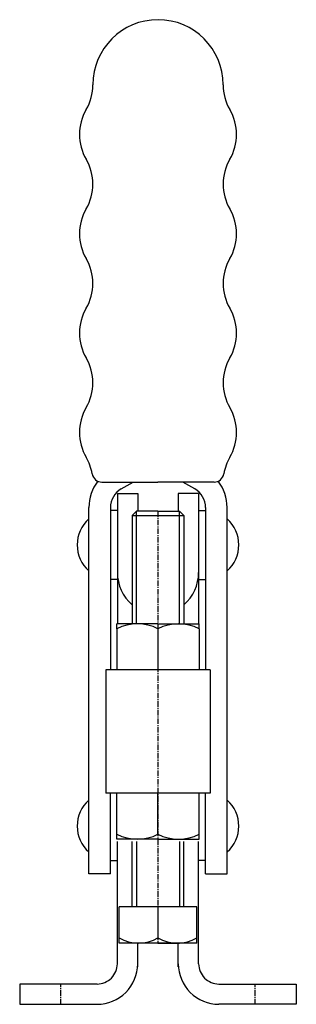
# Model space of a CAD drawing. Extents: x 246 to 310, y 170 to 398.
import ezdxf

# ---------------------------------------------------------------- set-up
doc = ezdxf.new("R2010")
doc.units = 0
doc.linetypes.add('CENTER', pattern=[2, 1.25, -0.25, 0.25, -0.25])
doc.layers.get('0').update_dxf_attribs({"linetype": 'CONTINUOUS'})
doc.layers.add('BRAUER-1', color=1, linetype='CENTER')

msp = doc.modelspace()

# ---------------------------------------------------------------- linework, layer by layer
for p, q in [((264.535, 290.928025), (277.499998, 290.928024)), ((268.999998, 289.359963), (271.715984, 290.928025)), ((290.464996, 290.928025), (277.499998, 290.928024)), ((285.999998, 289.359963), (283.284013, 290.928025)), ((268.099998, 288.279999), (268.099999, 258.119579)), ((268.099998, 288.279999), (272.799998, 288.279999)), ((272.799998, 288.279999), (272.799998, 284.16333)), ((282.199998, 288.279999), (282.199998, 284.16333)), ((286.899998, 288.279999), (282.199998, 288.279999)), ((286.899998, 288.279999), (286.899999, 258.119579)), ((261.499999, 200.180001), (261.499998, 285.029839)), ((266.499998, 285.029839), (266.499999, 247.463329)), ((288.499998, 285.029839), (288.499999, 247.463329)), ((293.499999, 200.180002), (293.499998, 285.029839)), ((268.099998, 284.379999), (266.499998, 284.379999)), ((272.499998, 284.16333), (271.499998, 283.16333)), ((271.499998, 283.16333), (283.499998, 283.16333)), ((271.499998, 283.16333), (271.499999, 258.119579)), ((272.499999, 258.119579), (272.499998, 284.16333)), ((277.499998, 284.16333), (272.499998, 284.16333)), ((277.499998, 284.16333), (282.499998, 284.16333)), ((282.499999, 258.119579), (282.499998, 284.16333)), ((282.499998, 284.16333), (283.499998, 283.16333)), ((283.499998, 283.16333), (283.499999, 258.119579)), ((286.899998, 284.379999), (288.499998, 284.379999)), ((268.099998, 268.379999), (266.499998, 268.379999)), ((286.899998, 268.379999), (288.499998, 268.379999)), ((267.999999, 256.971142), (267.999999, 258.119579)), ((277.499999, 258.119579), (267.999999, 258.119579)), ((277.499999, 258.119579), (286.999999, 258.119579)), ((286.999999, 256.971142), (286.999999, 258.119579)), ((267.999999, 256.971142), (267.999999, 247.463329)), ((277.499999, 256.971142), (277.499999, 247.463329)), ((286.999999, 256.971142), (286.999999, 247.463329)), ((289.549999, 247.463329), (265.449999, 247.463329)), ((265.449999, 247.463329), (265.449999, 218.900829)), ((289.549999, 247.463329), (289.549999, 218.900829)), ((289.549999, 218.900829), (265.449999, 218.900829)), ((266.499999, 200.180001), (266.499999, 218.900829)), ((267.999999, 208.244579), (267.999999, 218.900829)), ((277.499998, 209.393015), (277.499999, 218.900829)), ((286.999999, 208.244579), (286.999999, 218.900829)), ((288.499999, 200.180001), (288.499999, 218.900829)), ((277.499999, 208.244579), (267.999999, 208.244579)), ((268.1, 179.4), (268.099999, 207.69375)), ((271.499999, 192.56333), (271.499999, 207.69375)), ((272.499999, 207.69375), (272.499999, 192.56333)), ((277.499999, 208.244579), (286.999999, 208.244579)), ((282.499999, 207.69375), (282.499999, 192.56333)), ((283.499999, 192.56333), (283.499999, 207.69375)), ((286.9, 179.4), (286.899999, 207.69375)), ((266.499999, 203.28), (268.099999, 203.28)), ((288.499999, 203.28), (286.899999, 203.28)), ((266.499999, 200.180001), (261.499999, 200.180001)), ((288.499999, 200.180001), (293.499999, 200.180002)), ((286.499999, 192.56333), (268.499999, 192.56333)), ((268.499999, 184.16333), (268.499999, 192.56333)), ((277.499999, 192.56333), (277.499999, 185.36333)), ((286.499999, 184.16333), (286.499999, 192.56333)), ((286.499999, 184.16333), (268.499999, 184.16333)), ((277.499999, 184.16333), (272.499999, 184.16333)), ((272.8, 179.400001), (272.799999, 184.16333)), ((277.499999, 184.16333), (282.499999, 184.16333)), ((282.2, 179.400001), (282.199999, 184.16333)), ((272.8, 178.672856), (272.8, 179.400001)), ((282.2, 178.672856), (282.2, 179.400001)), ((263.399999, 174.7), (245.5, 174.699999)), ((245.5, 174.699999), (245.5, 169.999999)), ((291.6, 174.7), (309.5, 174.7)), ((309.5, 174.7), (309.5, 170)), ((245.5, 169.999999), (263.4, 170)), ((309.5, 170), (291.6, 170))]:
    msp.add_line(p, q)
for centre, radius, start, end in [((277.500012, 382.928027), 15.071973, 0.000001, 179.999996), ((250.928039, 382.928028), 11.5, 329.999989, 359.999996), ((304.071979, 382.928026), 11.5, 179.99999, 210), ((270.84662, 371.428024), 11.5, 149.999986, 209.999976), ((284.153394, 371.428025), 11.500001, 330.00001, 30.000002), ((250.928033, 359.928028), 11.5, 329.999989, 29.999996), ((304.071979, 359.928026), 11.5, 149.999991, 210), ((270.846615, 348.428024), 11.5, 149.999989, 209.999976), ((284.153395, 348.428025), 11.5, 330.00001, 30.000005), ((250.928028, 336.928028), 11.5, 329.999986, 29.999996), ((304.071979, 336.928026), 11.5, 149.999991, 210), ((270.846609, 325.428024), 11.5, 149.999989, 209.999976), ((284.153395, 325.428025), 11.5, 330.00001, 30.000005), ((250.928022, 313.928028), 11.5, 329.999989, 29.999996), ((304.071979, 313.928026), 11.5, 149.999991, 210), ((270.846604, 302.428024), 11.5, 149.999989, 209.999976), ((284.153395, 302.428025), 11.5, 330.00001, 30.000005), ((250.928016, 290.928028), 11.5, 9.594055, 29.999996), ((304.07198, 290.928026), 11.5, 149.999991, 170.405935), ((264.535, 293.228025), 2.3, 189.594047, 270), ((290.464996, 293.228025), 2.3, 270, 350.405933), ((271.499998, 285.029839), 10, 142.369518, 180), ((283.499998, 285.029839), 10, 0, 37.630482), ((271.499998, 285.029839), 4.999997, 120.000017, 180.000001), ((283.499998, 285.029839), 4.999997, 0.000001, 59.999983), ((266.791501, 276.379999), 8, 131.409624, 228.590379), ((288.208496, 276.379999), 8, 311.409623, 48.590381), ((278.099998, 269.999999), 10, 180.000011, 228.700128), ((276.899998, 269.999999), 10, 311.299874, 359.999994), ((272.749999, 247.722231), 10.397348, 62.816148, 117.183854), ((282.249999, 247.722231), 10.397348, 62.816147, 117.183852), ((266.791502, 211.28), 8, 131.409624, 228.590379), ((288.208497, 211.28), 8, 311.409623, 48.590381), ((272.749999, 218.641927), 10.397348, 242.816131, 297.183847), ((282.249999, 218.641927), 10.397348, 242.816147, 297.183855), ((272.999999, 193.20083), 9.0375, 240.137166, 299.862834), ((281.999999, 193.20083), 9.0375, 240.137166, 299.862834), ((263.4, 179.4), 4.7, 269.999981, 0), ((263.4, 179.4), 9.4, 270, 0.000011), ((291.6, 179.4), 9.4, 179.999981, 270), ((291.6, 179.4), 4.7, 180, 270.000021)]:
    msp.add_arc(centre, radius, start, end)
at = {"layer": 'BRAUER-1'}
for p, q in [((277.499998, 284.16333), (277.499999, 184.16333)), ((255, 170), (255, 174.7)), ((300, 170), (300, 174.7))]:
    msp.add_line(p, q, dxfattribs=at)

doc.saveas('drawing.dxf')
